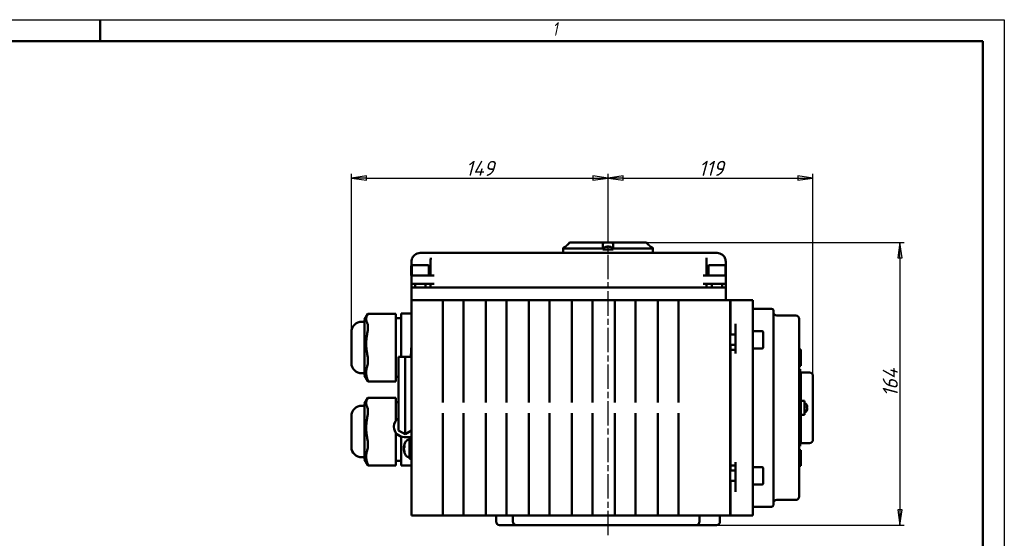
# Model space of a CAD drawing. Header units: millimetres. Extents: x -3597 to 7271, y -243 to 932.
# Tile 10 of 12: x 478 to 1050, y 441 to 742. Entities that reach past the tile are written whole.
import ezdxf

# ---------------------------------------------------------------- set-up
doc = ezdxf.new("R2010")
doc.units = ezdxf.units.MM
doc.header["$LTSCALE"] = 2.5
doc.linetypes.add('CHAIN', pattern=[0.7087, 0.4724, -0.0591, 0.1181, -0.0591])
for name, color, linetype, lineweight in [('Видимый контур (ГОСТ)', 7, 'Continuous', 50), ('Кромка (ГОСТ)', 7, 'Continuous', 50), ('Осевая линия (ГОСТ)', 7, 'Continuous', 25), ('Размер (ГОСТ)', 7, 'Continuous', 25)]:
    doc.layers.add(name, color=color, linetype=linetype, lineweight=lineweight)
doc.styles.add('Альтернативный текст (ГОСТ)', font='arial.ttf', dxfattribs={"width": 0.8})
doc.styles.add('Обычный текст (ГОСТ)', font='GOST Common Italic.ttf')
doc.dimstyles.new('Обычный (ГОСТ)', dxfattribs={"dimscale": 2.5, "dimtxt": 3.5, "dimasz": 3.5, "dimexe": 1, "dimexo": 0, "dimgap": 0.5, "dimtad": 1, "dimtxsty": 'Обычный текст (ГОСТ)', "dimblk": 'Filled-1', "dimcen": 0.09, "dimdle": 15, "dimclrd": 256, "dimclre": 256, "dimclrt": 256, "dimazin": 2, "dimtfac": 0.714286, "dimtdec": 3, "dimtmove": 0, "dimatfit": 3, "dimfxl": 1, "dimtolj": 1, "dimlwd": 25, "dimlwe": 25, "dimarcsym": 0})

# ---------------------------------------------------------------- blocks, each defined once
blk = doc.blocks.new('Рамки ГОСТ - Рамка')
at = {"layer": 'Кромка (ГОСТ)', "lineweight": 25}
for p, q in [((0, 297), (420, 297)), ((420, 297), (420, 0))]:
    blk.add_line(p, q, dxfattribs=at)
at = {"layer": 'Кромка (ГОСТ)'}
for p, q in [((210, 292), (210, 297)), ((415, 292), (20, 292)), ((415, 5), (415, 292))]:
    blk.add_line(p, q, dxfattribs=at)
at = {"layer": 'Кромка (ГОСТ)', "insert": (315.02, 296.44), "char_height": 3.17, "width": 5.2327, "attachment_point": 1, "style": 'Альтернативный текст (ГОСТ)'}
blk.add_mtext('\\fGOST Common|b0|i1;{\\H3.1700;1}', dxfattribs=at)
blk = doc.blocks.new('Filled-1')
at = {"color": 0}
for p, q in [((0, 0), (-1, 0.143)), ((-1, 0.143), (-1, -0.143)), ((-1, 0), (0, 0)), ((-1, -0.143), (0, 0))]:
    blk.add_line(p, q, dxfattribs=at)
at = {"color": 0, "flags": 128}
blk.add_lwpolyline([(-1, -0.143), (0, 0), (-1, 0.143), (-1, -0.143)], dxfattribs=at)
at = {"color": 0}
blk.add_solid([(-1, -0.143), (0, 0), (-1, 0.143), (-1, -0.143)], dxfattribs=at)
blk = doc.blocks.new('*D12')
at = {"layer": 'Defpoints', "color": 0, "linetype": 'Continuous', "transparency": 16777216}
for p in [(819.88, 650.54), (819.88, 613.04), (670.89, 561.08)]:
    blk.add_point(p, dxfattribs=at)
at = {"layer": 'Размер (ГОСТ)', "linetype": 'Continuous', "lineweight": 25, "transparency": 16777216}
for p, q in [((670.89, 561.08), (670.89, 653.04)), ((819.88, 613.04), (819.88, 653.04)), ((679.64, 650.54), (811.13, 650.54))]:
    blk.add_line(p, q, dxfattribs=at)
at = {"layer": 'Размер (ГОСТ)', "linetype": 'Continuous', "lineweight": 25, "transparency": 16777216, "xscale": 8.75, "yscale": 8.75, "zscale": 8.75, "rotation": 180}
blk.add_blockref('Filled-1', (670.89, 650.54), dxfattribs=at)
at = {"layer": 'Размер (ГОСТ)', "linetype": 'Continuous', "lineweight": 25, "transparency": 16777216, "xscale": 8.75, "yscale": 8.75, "zscale": 8.75}
blk.add_blockref('Filled-1', (819.88, 650.54), dxfattribs=at)
at = {"layer": 'Размер (ГОСТ)', "linetype": 'Continuous', "lineweight": 25, "transparency": 16777216, "insert": (737.21, 660.54), "char_height": 8.75, "attachment_point": 1, "style": 'Обычный текст (ГОСТ)'}
blk.add_mtext('\\A1;149', dxfattribs=at)
blk = doc.blocks.new('*D13')
at = {"layer": 'Defpoints', "color": 0, "linetype": 'Continuous', "transparency": 16777216}
for p in [(938.88, 650.54), (819.88, 613.04), (938.88, 535.65)]:
    blk.add_point(p, dxfattribs=at)
at = {"layer": 'Размер (ГОСТ)', "linetype": 'Continuous', "lineweight": 25, "transparency": 16777216}
for p, q in [((819.88, 613.04), (819.88, 653.04)), ((938.88, 535.65), (938.88, 653.04)), ((828.63, 650.54), (930.13, 650.54))]:
    blk.add_line(p, q, dxfattribs=at)
at = {"layer": 'Размер (ГОСТ)', "linetype": 'Continuous', "lineweight": 25, "transparency": 16777216, "xscale": 8.75, "yscale": 8.75, "zscale": 8.75, "rotation": 180}
blk.add_blockref('Filled-1', (819.88, 650.54), dxfattribs=at)
at = {"layer": 'Размер (ГОСТ)', "linetype": 'Continuous', "lineweight": 25, "transparency": 16777216, "xscale": 8.75, "yscale": 8.75, "zscale": 8.75}
blk.add_blockref('Filled-1', (938.88, 650.54), dxfattribs=at)
at = {"layer": 'Размер (ГОСТ)', "linetype": 'Continuous', "lineweight": 25, "transparency": 16777216, "insert": (872.57, 660.54), "char_height": 8.75, "attachment_point": 1, "style": 'Обычный текст (ГОСТ)'}
blk.add_mtext('\\A1;119', dxfattribs=at)
blk = doc.blocks.new('*D14')
at = {"layer": 'Defpoints', "color": 0, "linetype": 'Continuous', "transparency": 16777216}
for p in [(842.22, 613.04), (851.91, 449.04), (989.41, 449.04)]:
    blk.add_point(p, dxfattribs=at)
at = {"layer": 'Размер (ГОСТ)', "linetype": 'Continuous', "lineweight": 25, "transparency": 16777216}
for p, q in [((842.22, 613.04), (991.91, 613.04)), ((989.41, 604.29), (989.41, 457.79)), ((851.91, 449.04), (991.91, 449.04))]:
    blk.add_line(p, q, dxfattribs=at)
at = {"layer": 'Размер (ГОСТ)', "linetype": 'Continuous', "lineweight": 25, "transparency": 16777216, "xscale": 8.75, "yscale": 8.75, "zscale": 8.75}
for p, rotation in [((989.41, 613.04), 90), ((989.41, 449.04), 270)]:
    blk.add_blockref('Filled-1', p, dxfattribs=dict(at, rotation=rotation))
at = {"layer": 'Размер (ГОСТ)', "linetype": 'Continuous', "lineweight": 25, "transparency": 16777216, "insert": (979.41, 523.47), "char_height": 8.75, "attachment_point": 1, "rotation": 90, "style": 'Обычный текст (ГОСТ)'}
blk.add_mtext('\\A1;164', dxfattribs=at)

msp = doc.modelspace()

# ---------------------------------------------------------------- linework, layer by layer
at = {"layer": 'Видимый контур (ГОСТ)'}
for p, q in [((797.548, 613.035), (797.548, 613.035)), ((797.548, 613.035), (817.158, 613.035)), ((817.158, 613.035), (822.611, 613.035)), ((822.611, 613.035), (842.216, 613.035)), ((718.668, 607.035), (710.762, 607.035)), ((875.291, 607.035), (718.668, 607.035)), ((793.797, 609.436), (793.797, 609.035)), ((793.797, 609.035), (793.891, 609.035)), ((793.882, 607.035), (793.882, 609.035)), ((793.891, 609.035), (794.056, 609.035)), ((794.056, 609.535), (794.056, 609.035)), ((816.885, 609.535), (794.056, 609.535)), ((816.885, 609.035), (816.885, 609.535)), ((816.885, 609.035), (819.268, 609.035)), ((817.441, 609.436), (817.441, 609.035)), ((819.268, 609.035), (820.626, 609.035)), ((820.065, 610.543), (819.421, 610.543)), ((819.627, 610.76), (819.646, 610.543)), ((820.626, 609.035), (822.885, 609.035)), ((821.357, 610.543), (821.281, 610.543)), ((822.441, 609.436), (822.441, 609.035)), ((822.885, 609.535), (822.885, 609.035)), ((845.709, 609.535), (822.885, 609.535)), ((844.883, 610.543), (844.807, 610.543)), ((845.709, 609.035), (845.709, 609.535)), ((845.709, 609.035), (845.874, 609.035)), ((845.874, 609.035), (845.967, 609.035)), ((845.882, 607.035), (845.882, 609.035)), ((845.967, 609.436), (845.967, 609.035)), ((883.197, 607.035), (875.291, 607.035)), ((705.762, 602.035), (705.762, 594.035)), ((716.869, 602.035), (716.869, 594.035)), ((877.09, 594.035), (877.09, 602.035)), ((888.197, 594.035), (888.197, 602.035)), ((705.615, 599.435), (705.615, 594.035)), ((705.88, 599.435), (705.88, 594.035)), ((706.48, 600.035), (715.28, 600.035)), ((715.88, 599.435), (715.88, 594.035)), ((878.18, 599.435), (878.18, 594.035)), ((878.78, 600.035), (887.58, 600.035)), ((888.18, 599.435), (888.18, 594.035)), ((705.615, 594.035), (705.762, 594.035)), ((705.762, 594.035), (707.762, 594.035)), ((705.762, 594.035), (705.762, 589.035)), ((705.762, 589.035), (705.762, 587.035)), ((707.762, 589.035), (705.762, 589.035)), ((710.661, 594.035), (707.762, 594.035)), ((707.762, 589.035), (718.869, 589.035)), ((707.88, 589.035), (707.88, 586.935)), ((710.661, 594.035), (711.099, 594.035)), ((718.869, 594.035), (711.099, 594.035)), ((713.88, 589.035), (713.88, 586.935)), ((716.869, 587.035), (716.869, 589.035)), ((882.961, 594.035), (875.09, 594.035)), ((875.09, 589.035), (886.197, 589.035)), ((877.09, 587.035), (877.09, 589.035)), ((880.18, 589.035), (880.18, 586.935)), ((882.961, 594.035), (883.399, 594.035)), ((886.197, 594.035), (883.399, 594.035)), ((886.18, 589.035), (886.18, 586.935)), ((886.197, 594.035), (888.197, 594.035)), ((888.197, 589.035), (886.197, 589.035)), ((888.197, 589.035), (888.197, 594.035)), ((888.197, 587.035), (888.197, 589.035)), ((707.88, 587.035), (705.762, 587.035)), ((705.762, 586.935), (710.762, 586.935)), ((705.762, 586.935), (705.762, 579.635)), ((707.615, 587.035), (707.615, 586.935)), ((710.762, 586.935), (886.197, 586.935)), ((713.88, 587.035), (716.869, 587.035)), ((718.869, 587.035), (716.869, 587.035)), ((718.869, 587.035), (875.09, 587.035)), ((735.007, 586.935), (735.007, 587.035)), ((769.492, 586.935), (769.492, 587.035)), ((877.09, 587.035), (875.09, 587.035)), ((877.09, 587.035), (880.18, 587.035)), ((879.915, 587.035), (879.915, 586.935)), ((888.197, 587.035), (886.18, 587.035)), ((886.197, 586.935), (888.197, 586.935)), ((888.197, 579.635), (888.197, 586.935)), ((723.882, 579.635), (705.762, 579.635)), ((705.762, 578.92), (705.762, 579.635)), ((705.762, 578.92), (705.762, 564.15)), ((723.882, 579.635), (735.882, 579.635)), ((723.882, 579.635), (723.882, 578.92)), ((735.882, 579.627), (723.882, 579.627)), ((723.882, 564.15), (723.882, 578.92)), ((748.882, 579.635), (735.882, 579.635)), ((735.882, 578.92), (735.882, 579.635)), ((735.882, 578.92), (735.882, 564.15)), ((748.882, 579.635), (760.882, 579.635)), ((748.882, 579.635), (748.882, 578.92)), ((760.882, 579.627), (748.882, 579.627)), ((748.882, 564.15), (748.882, 578.92)), ((773.882, 579.635), (760.882, 579.635)), ((760.882, 578.92), (760.882, 579.635)), ((760.882, 578.92), (760.882, 564.15)), ((773.882, 579.635), (785.882, 579.635)), ((773.882, 579.635), (773.882, 578.92)), ((785.882, 579.627), (773.882, 579.627)), ((773.882, 564.15), (773.882, 578.92)), ((798.882, 579.635), (785.882, 579.635)), ((785.882, 578.92), (785.882, 579.635)), ((785.882, 578.92), (785.882, 564.15)), ((798.882, 579.635), (810.882, 579.635)), ((798.882, 579.635), (798.882, 578.92)), ((810.882, 579.627), (798.882, 579.627)), ((798.882, 564.15), (798.882, 578.92)), ((823.882, 579.635), (810.882, 579.635)), ((810.882, 578.92), (810.882, 579.635)), ((810.882, 578.92), (810.882, 564.15)), ((823.882, 579.635), (835.882, 579.635)), ((823.882, 579.635), (823.882, 578.92)), ((835.882, 579.627), (823.882, 579.627)), ((823.882, 564.15), (823.882, 578.92)), ((835.882, 578.92), (835.882, 579.635)), ((848.882, 579.635), (835.882, 579.635)), ((835.882, 578.92), (835.882, 564.15)), ((848.882, 579.635), (860.882, 579.635)), ((848.882, 579.635), (848.882, 578.92)), ((860.882, 579.627), (848.882, 579.627)), ((848.882, 564.15), (848.882, 578.92)), ((860.882, 578.92), (860.882, 579.635)), ((890.882, 579.635), (860.882, 579.635)), ((860.882, 578.92), (860.882, 564.15)), ((890.882, 579.635), (890.882, 578.92)), ((890.882, 578.92), (890.882, 564.15)), ((903.982, 579.635), (890.982, 579.635)), ((890.982, 578.92), (890.982, 579.635)), ((890.982, 578.92), (890.982, 565.9)), ((903.982, 579.635), (903.982, 578.92)), ((903.982, 578.92), (903.982, 564.15)), ((699.762, 571.802), (699.762, 571.521)), ((705.762, 571.802), (699.762, 571.802)), ((914.882, 574.626), (903.982, 574.626)), ((915.882, 573.626), (915.882, 573.04)), ((915.882, 560), (915.882, 573.04)), ((678.387, 567.081), (676.887, 567.081)), ((678.387, 568.386), (680.319, 571.605)), ((678.387, 568.386), (678.387, 535.835)), ((696.762, 571.745), (680.435, 571.745)), ((696.762, 571.745), (696.762, 571.138)), ((696.762, 566.321), (696.762, 571.138)), ((699.762, 569.1), (696.762, 569.1)), ((696.762, 566.321), (696.762, 560.315)), ((699.762, 568.115), (699.762, 571.521)), ((699.762, 568.115), (699.762, 562.746)), ((890.982, 569.266), (890.882, 569.266)), ((928.882, 570.681), (917.882, 570.681)), ((930.882, 568.681), (930.882, 567.17)), ((930.882, 529.193), (930.882, 567.17)), ((670.887, 543.139), (670.887, 561.081)), ((699.762, 550.555), (699.762, 562.746)), ((705.762, 554.865), (705.762, 564.15)), ((723.882, 564.15), (723.882, 554.865)), ((735.882, 554.865), (735.882, 564.15)), ((748.882, 564.15), (748.882, 554.865)), ((760.882, 554.865), (760.882, 564.15)), ((773.882, 564.15), (773.882, 554.865)), ((785.882, 554.865), (785.882, 564.15)), ((798.882, 564.15), (798.882, 554.865)), ((810.882, 554.865), (810.882, 564.15)), ((823.882, 564.15), (823.882, 554.865)), ((835.882, 554.865), (835.882, 564.15)), ((848.882, 564.15), (848.882, 554.865)), ((860.882, 554.865), (860.882, 564.15)), ((890.882, 564.15), (890.882, 554.865)), ((890.982, 563.266), (890.882, 563.266)), ((890.982, 563.102), (890.882, 563.102)), ((890.982, 562.758), (890.982, 565.9)), ((890.982, 562.758), (890.982, 559.631)), ((893.982, 565.9), (893.982, 564.15)), ((893.982, 554.865), (893.982, 564.15)), ((903.982, 564.15), (903.982, 554.865)), ((909.382, 561.631), (903.982, 561.631)), ((909.982, 561.031), (909.982, 552.231)), ((696.762, 548.18), (696.762, 560.315)), ((705.762, 554.865), (705.762, 479.406)), ((723.882, 554.865), (723.882, 520.273)), ((735.882, 520.273), (735.882, 554.865)), ((748.882, 554.865), (748.882, 520.273)), ((760.882, 520.273), (760.882, 554.865)), ((773.882, 554.865), (773.882, 520.273)), ((785.882, 520.273), (785.882, 554.865)), ((798.882, 554.865), (798.882, 520.273)), ((810.882, 520.273), (810.882, 554.865)), ((823.882, 554.865), (823.882, 520.273)), ((835.882, 520.273), (835.882, 554.865)), ((848.882, 554.865), (848.882, 520.273)), ((860.882, 520.273), (860.882, 554.865)), ((893.982, 559.631), (890.882, 559.631)), ((890.882, 554.865), (890.882, 479.406)), ((893.982, 554.865), (893.982, 548.68)), ((903.982, 554.865), (903.982, 479.406)), ((915.882, 549.678), (915.882, 560)), ((699.762, 550.555), (699.762, 546.695)), ((705.762, 552.024), (705.562, 552.024)), ((705.562, 546.687), (705.562, 552.024)), ((893.982, 553.631), (890.882, 553.631)), ((890.982, 553.631), (890.982, 550.68)), ((890.982, 548.68), (890.982, 550.68)), ((890.982, 550.68), (893.982, 550.68)), ((909.382, 551.631), (903.982, 551.631)), ((915.882, 484.593), (915.882, 549.678)), ((930.882, 550.898), (931.882, 550.898)), ((931.882, 545.546), (931.882, 550.898)), ((696.762, 548.18), (696.762, 541.287)), ((698.242, 546.686), (702.002, 546.707)), ((698.242, 523.9), (698.242, 546.686)), ((702.002, 546.707), (705.762, 546.686)), ((702.002, 523.921), (702.002, 546.707)), ((705.462, 546.688), (705.462, 548.491)), ((705.462, 548.491), (705.562, 548.491)), ((890.982, 548.68), (890.982, 485.591)), ((930.882, 545.546), (931.882, 545.546)), ((931.882, 545.546), (931.882, 543.022)), ((696.762, 533.969), (696.762, 541.287)), ((890.882, 538.549), (890.982, 538.549)), ((930.882, 543.022), (931.882, 543.022)), ((930.882, 541.567), (931.882, 541.567)), ((930.882, 541.557), (931.882, 541.557)), ((930.882, 539.465), (931.382, 539.465)), ((931.382, 494.806), (931.382, 539.465)), ((931.382, 538.135), (931.882, 538.135)), ((931.882, 543.022), (931.882, 541.961)), ((931.882, 541.961), (931.882, 541.567)), ((931.882, 541.567), (931.882, 541.557)), ((931.882, 534.465), (931.882, 538.135)), ((931.882, 537.652), (936.882, 537.652)), ((678.387, 537.139), (676.887, 537.139)), ((678.387, 535.835), (680.319, 532.615)), ((696.762, 532.475), (680.435, 532.475)), ((698.242, 535.12), (696.762, 535.12)), ((696.762, 533.969), (696.762, 532.475)), ((931.382, 534.465), (931.882, 534.465)), ((931.882, 499.806), (931.882, 534.465)), ((938.882, 535.652), (938.882, 498.619)), ((930.882, 529.193), (930.882, 527.703)), ((930.882, 506.568), (930.882, 527.703)), ((678.387, 519.6), (680.319, 522.819)), ((696.762, 522.959), (680.435, 522.959)), ((696.762, 522.959), (696.762, 522.352)), ((696.762, 517.535), (696.762, 522.352)), ((698.242, 520.314), (696.762, 520.314)), ((698.242, 523.9), (698.242, 503.903)), ((702.002, 523.921), (702.002, 501.732)), ((931.882, 521.199), (933.882, 521.199)), ((933.882, 513.072), (933.882, 521.199)), ((678.387, 518.295), (676.887, 518.295)), ((678.387, 519.6), (678.387, 487.049)), ((696.762, 517.535), (696.762, 511.529)), ((934.282, 519.635), (933.882, 519.635)), ((934.282, 514.636), (933.882, 514.635)), ((935.389, 517.192), (935.389, 517.816)), ((935.608, 517.491), (935.389, 517.472)), ((935.389, 515.721), (935.389, 515.872)), ((670.887, 494.354), (670.887, 512.295)), ((696.762, 509.731), (696.762, 511.529)), ((723.882, 513.998), (723.882, 479.406)), ((735.882, 479.406), (735.882, 513.998)), ((748.882, 513.998), (748.882, 479.406)), ((760.882, 479.406), (760.882, 513.998)), ((773.882, 513.998), (773.882, 479.406)), ((785.882, 479.406), (785.882, 513.998)), ((798.882, 513.998), (798.882, 479.406)), ((810.882, 479.406), (810.882, 513.998)), ((823.882, 513.998), (823.882, 479.406)), ((835.882, 479.406), (835.882, 513.998)), ((848.882, 513.998), (848.882, 479.406)), ((860.882, 479.406), (860.882, 513.998)), ((931.882, 513.072), (933.882, 513.072)), ((695.562, 506.02), (695.562, 506.172)), ((698.242, 503.903), (702.002, 501.732)), ((705.762, 503.903), (702.002, 501.732)), ((930.882, 506.568), (930.882, 505.078)), ((930.882, 467.101), (930.882, 505.078)), ((696.762, 499.394), (696.762, 502.46)), ((696.762, 499.394), (696.762, 492.501)), ((699.762, 500.385), (699.762, 494.549)), ((705.762, 500.14), (701.442, 500.14)), ((704.194, 498.502), (704.562, 498.502)), ((704.562, 493.502), (704.562, 500.14)), ((931.382, 499.806), (931.882, 499.806)), ((931.882, 496.135), (931.882, 499.806)), ((696.762, 485.183), (696.762, 492.501)), ((699.762, 485.764), (699.762, 494.549)), ((701.277, 494.182), (701.517, 494.161)), ((701.277, 492.823), (701.336, 492.828)), ((701.624, 495.098), (701.624, 494.344)), ((701.624, 491.844), (701.624, 491.375)), ((704.562, 493.502), (704.562, 487.502)), ((890.882, 495.722), (890.982, 495.722)), ((930.882, 494.806), (931.382, 494.806)), ((930.882, 492.569), (931.882, 492.569)), ((930.882, 492.163), (931.882, 492.163)), ((931.382, 496.135), (931.882, 496.135)), ((931.882, 496.619), (936.882, 496.619)), ((931.882, 492.569), (931.882, 492.163)), ((931.882, 492.163), (931.882, 491.249)), ((678.387, 488.354), (676.887, 488.354)), ((678.387, 487.049), (680.319, 483.83)), ((699.762, 486.334), (696.762, 486.334)), ((704.194, 488.502), (704.562, 488.502)), ((705.762, 487.502), (704.562, 487.502)), ((930.882, 491.249), (931.882, 491.249)), ((930.882, 488.725), (931.882, 488.725)), ((931.882, 491.249), (931.882, 488.725)), ((931.882, 483.372), (931.882, 488.725)), ((696.762, 483.689), (680.435, 483.689)), ((696.762, 485.183), (696.762, 483.689)), ((699.762, 485.764), (699.762, 483.633)), ((705.762, 483.633), (699.762, 483.633)), ((893.982, 480.64), (890.882, 480.64)), ((890.982, 483.591), (890.982, 485.591)), ((890.982, 483.591), (890.982, 480.64)), ((890.982, 483.591), (893.982, 483.591)), ((893.982, 485.591), (893.982, 479.406)), ((909.382, 482.64), (903.982, 482.64)), ((909.982, 482.04), (909.982, 473.24)), ((915.882, 474.271), (915.882, 484.593)), ((930.882, 483.372), (931.882, 483.372)), ((705.762, 470.121), (705.762, 479.406)), ((723.882, 479.406), (723.882, 470.121)), ((735.882, 470.121), (735.882, 479.406)), ((748.882, 479.406), (748.882, 470.121)), ((760.882, 470.121), (760.882, 479.406)), ((773.882, 479.406), (773.882, 470.121)), ((785.882, 470.121), (785.882, 479.406)), ((798.882, 479.406), (798.882, 470.121)), ((810.882, 470.121), (810.882, 479.406)), ((823.882, 479.406), (823.882, 470.121)), ((835.882, 470.121), (835.882, 479.406)), ((848.882, 479.406), (848.882, 470.121)), ((860.882, 470.121), (860.882, 479.406)), ((890.882, 479.406), (890.882, 470.121)), ((893.982, 474.64), (890.882, 474.64)), ((890.982, 474.64), (890.982, 471.513)), ((893.982, 470.121), (893.982, 479.406)), ((903.982, 479.406), (903.982, 470.121)), ((705.762, 470.121), (705.762, 455.351)), ((723.882, 455.351), (723.882, 470.121)), ((735.882, 470.121), (735.882, 455.351)), ((748.882, 455.351), (748.882, 470.121)), ((760.882, 470.121), (760.882, 455.351)), ((773.882, 455.351), (773.882, 470.121)), ((785.882, 470.121), (785.882, 455.351)), ((798.882, 455.351), (798.882, 470.121)), ((810.882, 470.121), (810.882, 455.351)), ((823.882, 455.351), (823.882, 470.121)), ((835.882, 470.121), (835.882, 455.351)), ((848.882, 455.351), (848.882, 470.121)), ((860.882, 470.121), (860.882, 455.351)), ((890.982, 471.169), (890.882, 471.169)), ((890.982, 471.005), (890.882, 471.005)), ((890.882, 470.121), (890.882, 455.351)), ((890.982, 468.371), (890.982, 471.513)), ((893.982, 470.121), (893.982, 468.371)), ((909.382, 472.64), (903.982, 472.64)), ((903.982, 470.121), (903.982, 455.351)), ((915.882, 461.231), (915.882, 474.271)), ((890.982, 465.005), (890.882, 465.005)), ((890.982, 468.371), (890.982, 455.351)), ((917.882, 463.59), (928.882, 463.59)), ((930.882, 467.101), (930.882, 465.59)), ((903.982, 459.645), (914.882, 459.645)), ((915.882, 461.231), (915.882, 460.645)), ((705.762, 454.635), (705.762, 455.351)), ((705.762, 454.635), (723.882, 454.635)), ((723.882, 455.351), (723.882, 454.635)), ((735.882, 454.643), (723.882, 454.643)), ((735.882, 454.635), (723.882, 454.635)), ((735.882, 454.635), (735.882, 455.351)), ((735.882, 454.635), (748.882, 454.635)), ((748.882, 455.351), (748.882, 454.635)), ((760.882, 454.643), (748.882, 454.643)), ((760.882, 454.635), (748.882, 454.635)), ((754.882, 454.635), (754.882, 451.035)), ((760.882, 454.635), (760.882, 455.351)), ((760.882, 454.635), (773.882, 454.635)), ((764.657, 454.635), (764.657, 451.035)), ((773.882, 455.351), (773.882, 454.635)), ((785.882, 454.643), (773.882, 454.643)), ((785.882, 454.635), (773.882, 454.635)), ((785.882, 454.635), (785.882, 455.351)), ((785.882, 454.635), (798.882, 454.635)), ((798.882, 455.351), (798.882, 454.635)), ((810.882, 454.643), (798.882, 454.643)), ((810.882, 454.635), (798.882, 454.635)), ((810.882, 454.635), (810.882, 455.351)), ((810.882, 454.635), (823.882, 454.635)), ((823.882, 455.351), (823.882, 454.635)), ((835.882, 454.643), (823.882, 454.643)), ((835.882, 454.635), (823.882, 454.635)), ((835.882, 454.635), (835.882, 455.351)), ((835.882, 454.635), (848.882, 454.635)), ((848.882, 455.351), (848.882, 454.635)), ((860.882, 454.643), (848.882, 454.643)), ((860.882, 454.635), (848.882, 454.635)), ((860.882, 454.635), (860.882, 455.351)), ((860.882, 454.635), (890.882, 454.635)), ((873.02, 454.635), (873.02, 451.035)), ((884.882, 454.635), (884.882, 451.035)), ((890.882, 455.351), (890.882, 454.635)), ((890.982, 454.635), (890.982, 455.351)), ((890.982, 454.635), (903.982, 454.635)), ((903.982, 455.351), (903.982, 454.635)), ((765.629, 449.035), (756.882, 449.035)), ((765.629, 449.035), (766.657, 449.035)), ((776.294, 449.035), (766.657, 449.035)), ((776.294, 449.035), (785.331, 449.035)), ((851.907, 449.035), (785.331, 449.035)), ((851.907, 449.035), (861.015, 449.035)), ((871.02, 449.035), (861.015, 449.035)), ((871.02, 449.035), (872.563, 449.035)), ((882.882, 449.035), (872.563, 449.035))]:
    msp.add_line(p, q, dxfattribs=at)
for centre, radius, start, end in [((794.797, 609.436), 1, 116.26077, 179.99), ((796.297, 606.395), 4.39, 109.45641, 116.26077), ((794.881, 610.403), 0.14, 100.54281, 109.45641), ((818.441, 609.436), 1, 116.26077, 179.99), ((819.941, 606.395), 4.39, 109.45641, 116.26077), ((818.525, 610.403), 0.14, 100.28423, 109.45641), ((821.357, 610.403), 0.14, 70.54359, 90), ((819.941, 606.395), 4.39, 63.73923, 70.54359), ((821.441, 609.436), 1, 0.01, 63.73923), ((844.883, 610.403), 0.14, 70.54359, 90), ((843.467, 606.395), 4.39, 63.73923, 70.54359), ((844.967, 609.436), 1, 0.01, 63.73923), ((706.215, 599.435), 0.6, 139.0767, 180), ((706.48, 599.435), 0.6, 90, 180), ((715.28, 599.435), 0.6, 0, 90), ((878.78, 599.435), 0.6, 90, 180), ((887.58, 599.435), 0.6, 0, 90), ((914.882, 573.626), 1, 0, 90), ((917.882, 572.681), 2, 180, 270), ((676.887, 561.081), 6, 90, 180), ((928.882, 568.681), 2, 0, 90), ((909.382, 561.031), 0.6, 0, 90), ((909.382, 552.231), 0.6, 270, 0), ((676.887, 543.139), 6, 180, 270), ((936.882, 535.652), 2, 0, 90), ((676.887, 512.295), 6, 90, 180), ((934.282, 518.635), 1, 26.26077, 89.99), ((934.282, 515.636), 1, 270.01, 333.73923), ((931.242, 517.135), 4.39, 15.42304, 26.26077), ((931.242, 517.135), 4.39, 333.73923, 344.57696), ((701.442, 506.172), 5.88, 122.9681, 180), ((701.442, 506.02), 5.88, 180, 270), ((708.442, 493.502), 7.2, 144.76645, 173.85387), ((704.195, 496.502), 2, 90.01, 144.76645), ((936.882, 498.619), 2, 270, 0), ((676.887, 494.354), 6, 180, 270), ((708.442, 493.502), 7.2, 186.14613, 215.23355), ((704.195, 490.502), 2, 215.23355, 269.99), ((909.382, 482.04), 0.6, 0, 90), ((909.382, 473.24), 0.6, 270, 0), ((917.882, 461.59), 2, 90, 180), ((928.882, 465.59), 2, 270, 0), ((914.882, 460.645), 1, 270, 0), ((756.882, 451.035), 2, 180, 270), ((766.657, 451.035), 2, 180, 270), ((871.02, 451.035), 2, 270, 0), ((882.882, 451.035), 2, 270, 0)]:
    msp.add_arc(centre, radius, start, end, dxfattribs=at)
for centre, major_axis, ratio, start_param, end_param in [((796.306, 606.41), (3.706, -2.347), 0.9946648, 2.3970876, 2.4742311), ((819.95, 606.41), (3.752, -2.273), 0.9947939, 2.2222217, 2.454424), ((820.099, 606.41), (-0.393, 4.369), 0.231588, 0.0835005, 0.3157028), ((820.103, 606.41), (-0.383, 4.37), 0.0528116, 5.9476109, 6.1742289), ((819.779, 606.41), (0.383, 4.37), 0.0528116, 0.1089565, 0.3411587), ((819.979, 606.41), (1.545, -4.106), 0.9689019, 2.455407, 2.6876093), ((819.932, 606.41), (-3.752, -2.273), 0.9947939, 3.8327655, 4.0609636), ((843.458, 606.41), (-3.737, -2.298), 0.9947515, 3.8260829, 3.898949), ((843.505, 606.41), (1.541, -4.108), 0.9687172, 2.4565372, 2.5030404), ((931.256, 516.984), (4.368, 0.408), 0.3508929, 0.07154, 0.3037423), ((931.256, 517.295), (4.37, -0.388), 0.1767556, 0.1200417, 0.352244), ((931.256, 517.078), (4.258, 1.058), 0.9323508, 5.7190851, 5.9512874), ((931.256, 517.164), (3.935, -1.94), 0.9803884, 0.1137606, 0.2163258), ((1163.891, 517.135), (234.506, -3.667), 0.0860796, 3.3711969, 3.371939), ((931.256, 517.107), (3.935, 1.94), 0.9803884, 5.9372224, 6.0978869), ((708.421, 493.302), (-7.154, 0.77), 0.5796329, 6.0171046, 6.2440785), ((708.421, 493.715), (-7.159, -0.723), 0.4978929, 5.9045831, 6.131557), ((708.421, 493.645), (-7.116, -1.07), 0.8102034, 6.0089105, 6.0605787), ((708.421, 493.359), (-7.116, 1.07), 0.8102034, 0.2226066, 0.4495805), ((708.421, 493.625), (-7.088, -1.241), 0.8628479, 6.2346564, 6.4616303)]:
    msp.add_ellipse(centre, major_axis=major_axis, ratio=ratio, start_param=start_param, end_param=end_param, dxfattribs=at)
for points, knots in [([(797.548, 613.035), (797.261, 612.735), (796.963, 612.429), (796.679, 612.142), (796.555, 612.017), (796.427, 611.89), (796.297, 611.76)], [-0.12159309, -0.12159309, -0.12159309, -0.12159309, 0, 0, 0, 0.05284171, 0.05284171, 0.05284171, 0.05284171]), ([(796.297, 611.761), (796.427, 611.89), (796.555, 612.018), (796.962, 612.429), (797.261, 612.735), (797.548, 613.035)], [1.13553758, 1.13553758, 1.13553758, 1.13553758, 1.18828561, 1.18828561, 1.30987869, 1.30987869, 1.30987869, 1.30987869]), ([(816.885, 611.761), (816.885, 611.89), (816.893, 612.018), (816.945, 612.429), (817.027, 612.735), (817.158, 613.035)], [1.13553758, 1.13553758, 1.13553758, 1.13553758, 1.18828561, 1.18828561, 1.30987869, 1.30987869, 1.30987869, 1.30987869]), ([(822.611, 613.035), (822.742, 612.735), (822.824, 612.429), (822.86, 612.142), (822.876, 612.017), (822.884, 611.89), (822.885, 611.76)], [-0.12159309, -0.12159309, -0.12159309, -0.12159309, 0, 0, 0, 0.05284171, 0.05284171, 0.05284171, 0.05284171]), ([(843.467, 611.761), (843.337, 611.89), (843.209, 612.018), (842.802, 612.429), (842.503, 612.735), (842.216, 613.035)], [1.13553758, 1.13553758, 1.13553758, 1.13553758, 1.18828561, 1.18828561, 1.30987869, 1.30987869, 1.30987869, 1.30987869]), ([(710.762, 607.035), (709.65, 607.035), (708.524, 606.645), (707.646, 605.946), (707.06, 605.479), (706.582, 604.88), (706.258, 604.206), (705.933, 603.532), (705.762, 602.785), (705.762, 602.035)], [-0.47206068, -0.47206068, -0.47206068, -0.47206068, -0.26974896, -0.26974896, -0.26974896, -0.13487448, -0.13487448, -0.13487448, 0, 0, 0, 0]), ([(819.473, 610.756), (819.493, 610.758), (819.515, 610.76), (819.554, 610.763), (819.571, 610.764), (819.598, 610.764), (819.61, 610.764), (819.624, 610.762), (819.627, 610.761), (819.626, 610.758), (819.625, 610.757), (819.622, 610.756)], [0, 0, 0, 0, 0.006105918, 0.006105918, 0.012211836, 0.012211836, 0.018306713, 0.018306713, 0.02440159, 0.02440159, 0.027283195, 0.027283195, 0.027283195, 0.027283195]), ([(819.747, 610.756), (819.746, 610.758), (819.741, 610.76), (819.722, 610.763), (819.708, 610.764), (819.678, 610.764), (819.659, 610.764), (819.633, 610.763), (819.628, 610.763), (819.622, 610.762)], [0, 0, 0, 0, 0.006108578, 0.006108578, 0.012217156, 0.012217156, 0.018309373, 0.018309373, 0.019968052, 0.019968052, 0.019968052, 0.019968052]), ([(820.135, 610.756), (820.136, 610.758), (820.142, 610.76), (820.16, 610.763), (820.174, 610.764), (820.204, 610.764), (820.223, 610.764), (820.264, 610.762), (820.285, 610.761), (820.315, 610.758), (820.325, 610.757), (820.335, 610.756)], [0, 0, 0, 0, 0.006105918, 0.006105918, 0.012211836, 0.012211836, 0.018306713, 0.018306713, 0.02440159, 0.02440159, 0.027283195, 0.027283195, 0.027283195, 0.027283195]), ([(820.409, 610.756), (820.389, 610.758), (820.367, 610.76), (820.328, 610.763), (820.311, 610.764), (820.284, 610.764), (820.272, 610.764), (820.263, 610.763), (820.261, 610.763), (820.26, 610.762)], [0, 0, 0, 0, 0.006105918, 0.006105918, 0.012211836, 0.012211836, 0.018306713, 0.018306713, 0.019967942, 0.019967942, 0.019967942, 0.019967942]), ([(888.197, 602.035), (888.197, 602.785), (888.026, 603.532), (887.701, 604.206), (887.377, 604.879), (886.899, 605.479), (886.313, 605.946), (885.435, 606.645), (884.31, 607.035), (883.197, 607.035)], [-0.47205994, -0.47205994, -0.47205994, -0.47205994, -0.33718567, -0.33718567, -0.33718567, -0.2023114, -0.2023114, -0.2023114, 0, 0, 0, 0]), ([(716.869, 602.035), (716.869, 602.381), (716.876, 602.732), (716.893, 603.382), (716.904, 603.695), (716.909, 604.019), (716.909, 604.085), (716.909, 604.143)], [0, 0, 0, 0, 0.10380284, 0.10380284, 0.20589643, 0.20589643, 0.23366201, 0.23366201, 0.23366201, 0.23366201]), ([(877.05, 604.143), (877.05, 604.035), (877.052, 603.904), (877.059, 603.599), (877.064, 603.416), (877.077, 602.965), (877.084, 602.685), (877.089, 602.282), (877.09, 602.159), (877.09, 602.035)], [0, 0, 0, 0, 0.05119539, 0.05119539, 0.11242409, 0.11242409, 0.19728866, 0.19728866, 0.23422507, 0.23422507, 0.23422507, 0.23422507]), ([(680.434, 571.744), (680.417, 571.744), (680.388, 571.714), (680.283, 571.552), (680.187, 571.369), (680.074, 571.138)], [3.31041808, 3.31041808, 3.31041808, 3.31041808, 3.42144476, 3.42144476, 3.5983482, 3.5983482, 3.5983482, 3.5983482]), ([(680.074, 560.315), (680.187, 560.899), (680.283, 561.518), (680.42, 562.768), (680.454, 563.393), (680.454, 564.446), (680.42, 564.961), (680.283, 565.773), (680.187, 566.089), (680.074, 566.321)], [-3.5983482, -3.5983482, -3.5983482, -3.5983482, -3.42144476, -3.42144476, -3.22415768, -3.22415768, -3.02687061, -3.02687061, -2.84996716, -2.84996716, -2.84996716, -2.84996716]), ([(680.074, 541.287), (680.187, 541.64), (680.283, 542.076), (680.42, 543.116), (680.454, 543.733), (680.454, 544.942), (680.42, 545.632), (680.283, 546.959), (680.187, 547.595), (680.074, 548.18)], [-3.5983482, -3.5983482, -3.5983482, -3.5983482, -3.42144476, -3.42144476, -3.22415768, -3.22415768, -3.02687061, -3.02687061, -2.84996716, -2.84996716, -2.84996716, -2.84996716]), ([(680.318, 532.616), (680.329, 532.598), (680.339, 532.583), (680.42, 532.458), (680.454, 532.45), (680.454, 532.605), (680.42, 532.781), (680.283, 533.296), (680.187, 533.617), (680.074, 533.969)], [-3.44638365, -3.44638365, -3.44638365, -3.44638365, -3.42144476, -3.42144476, -3.22415768, -3.22415768, -3.02687061, -3.02687061, -2.84996716, -2.84996716, -2.84996716, -2.84996716]), ([(680.434, 522.958), (680.417, 522.958), (680.388, 522.928), (680.283, 522.766), (680.187, 522.583), (680.074, 522.352)], [3.31041808, 3.31041808, 3.31041808, 3.31041808, 3.42144476, 3.42144476, 3.5983482, 3.5983482, 3.5983482, 3.5983482]), ([(680.074, 511.529), (680.187, 512.113), (680.283, 512.732), (680.42, 513.982), (680.454, 514.607), (680.454, 515.661), (680.42, 516.175), (680.283, 516.987), (680.187, 517.303), (680.074, 517.535)], [-3.5983482, -3.5983482, -3.5983482, -3.5983482, -3.42144476, -3.42144476, -3.22415768, -3.22415768, -3.02687061, -3.02687061, -2.84996716, -2.84996716, -2.84996716, -2.84996716]), ([(935.603, 517.624), (935.605, 517.604), (935.607, 517.583), (935.609, 517.547), (935.61, 517.532), (935.611, 517.508), (935.61, 517.499), (935.609, 517.49), (935.607, 517.49), (935.605, 517.495), (935.604, 517.497), (935.603, 517.501)], [0, 0, 0, 0, 0.006105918, 0.006105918, 0.012211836, 0.012211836, 0.018306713, 0.018306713, 0.02440159, 0.02440159, 0.027283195, 0.027283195, 0.027283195, 0.027283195]), ([(935.603, 517.002), (935.605, 516.998), (935.607, 516.99), (935.609, 516.966), (935.61, 516.951), (935.611, 516.917), (935.61, 516.897), (935.609, 516.855), (935.607, 516.833), (935.605, 516.804), (935.604, 516.794), (935.603, 516.785)], [0, 0, 0, 0, 0.006105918, 0.006105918, 0.012211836, 0.012211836, 0.018306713, 0.018306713, 0.02440159, 0.02440159, 0.027283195, 0.027283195, 0.027283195, 0.027283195]), ([(680.074, 492.501), (680.187, 492.854), (680.283, 493.29), (680.42, 494.33), (680.454, 494.947), (680.454, 496.156), (680.42, 496.846), (680.283, 498.174), (680.187, 498.809), (680.074, 499.394)], [-3.5983482, -3.5983482, -3.5983482, -3.5983482, -3.42144476, -3.42144476, -3.22415768, -3.22415768, -3.02687061, -3.02687061, -2.84996716, -2.84996716, -2.84996716, -2.84996716]), ([(701.289, 494.234), (701.285, 494.213), (701.282, 494.197), (701.278, 494.181), (701.277, 494.18), (701.276, 494.192), (701.277, 494.205), (701.28, 494.238), (701.281, 494.255), (701.283, 494.273)], [0, 0, 0, 0, 0.0106248, 0.0106248, 0.0212496, 0.0212496, 0.031858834, 0.031858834, 0.039161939, 0.039161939, 0.039161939, 0.039161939]), ([(701.289, 493.875), (701.285, 493.846), (701.282, 493.811), (701.278, 493.738), (701.277, 493.699), (701.276, 493.629), (701.277, 493.593), (701.28, 493.539), (701.281, 493.519), (701.283, 493.502)], [0, 0, 0, 0, 0.0106248, 0.0106248, 0.0212496, 0.0212496, 0.031858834, 0.031858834, 0.039161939, 0.039161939, 0.039161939, 0.039161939]), ([(701.289, 493.13), (701.285, 493.159), (701.282, 493.194), (701.278, 493.267), (701.277, 493.305), (701.276, 493.375), (701.277, 493.411), (701.28, 493.475), (701.283, 493.503), (701.287, 493.529), (701.288, 493.534), (701.289, 493.539)], [0, 0, 0, 0, 0.0106248, 0.0106248, 0.0212496, 0.0212496, 0.031858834, 0.031858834, 0.042468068, 0.042468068, 0.045193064, 0.045193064, 0.045193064, 0.045193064]), ([(701.277, 492.823), (701.277, 492.823), (701.276, 492.821), (701.276, 492.813), (701.277, 492.8), (701.28, 492.76), (701.283, 492.734), (701.287, 492.698), (701.288, 492.691), (701.289, 492.682)], [0.016730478, 0.016730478, 0.016730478, 0.016730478, 0.0212496, 0.0212496, 0.031858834, 0.031858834, 0.042468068, 0.042468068, 0.045193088, 0.045193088, 0.045193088, 0.045193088]), ([(680.318, 483.83), (680.329, 483.813), (680.339, 483.797), (680.42, 483.672), (680.454, 483.664), (680.454, 483.819), (680.42, 483.995), (680.283, 484.51), (680.187, 484.831), (680.074, 485.183)], [-3.44638365, -3.44638365, -3.44638365, -3.44638365, -3.42144476, -3.42144476, -3.22415768, -3.22415768, -3.02687061, -3.02687061, -2.84996716, -2.84996716, -2.84996716, -2.84996716])]:
    msp.add_open_spline(points, degree=3, knots=knots, dxfattribs=at)
for points, weights in [([(796.297, 611.76), (795.227, 610.698), (794.056, 609.535)], [1.00372681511, 1.00423490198, 1.00270666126]), ([(795.161, 610.633), (795.742, 611.21), (796.297, 611.761)], [1.00370456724, 1.00398723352, 1.00372310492]), ([(816.885, 609.535), (816.885, 610.699), (816.885, 611.761)], [1.00270651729, 1.00423516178, 1.00372626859]), ([(822.885, 611.76), (822.885, 610.698), (822.885, 609.535)], [1.0037268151, 1.00423490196, 1.00270666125]), ([(845.709, 609.535), (844.538, 610.699), (843.467, 611.761)], [1.00270530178, 1.00423297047, 1.00372310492]), ([(680.074, 571.138), (678.901, 568.73), (680.074, 566.321)], [1.13266408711, 1.19557772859, 1.13266408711]), ([(680.074, 560.315), (678.901, 554.247), (680.074, 548.18)], [1.13266408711, 1.19557772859, 1.13266408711]), ([(680.074, 541.287), (678.901, 537.628), (680.074, 533.969)], [1.13266408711, 1.19557772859, 1.13266408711]), ([(680.074, 522.352), (678.901, 519.944), (680.074, 517.535)], [1.13266408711, 1.19557772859, 1.13266408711]), ([(680.074, 511.529), (678.901, 505.461), (680.074, 499.394)], [1.13266408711, 1.19557772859, 1.13266408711]), ([(680.074, 492.501), (678.901, 488.842), (680.074, 485.183)], [1.13266408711, 1.19557772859, 1.13266408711])]:
    msp.add_rational_spline(points, weights, degree=2, dxfattribs=at)
for points in [[(819.411, 610.535), (819.414, 610.54), (819.418, 610.543), (819.421, 610.543)], [(716.909, 604.149), (716.909, 604.147), (716.909, 604.145), (716.909, 604.143)], [(877.05, 604.143), (877.05, 604.145), (877.05, 604.147), (877.05, 604.149)], [(935.381, 517.832), (935.386, 517.827), (935.389, 517.821), (935.389, 517.816)], [(935.389, 515.721), (935.389, 515.706), (935.386, 515.689), (935.381, 515.674)], [(701.624, 495.098), (701.624, 495.11), (701.628, 495.124), (701.635, 495.135)], [(701.635, 491.318), (701.628, 491.336), (701.624, 491.357), (701.624, 491.375)]]:
    msp.add_open_spline(points, degree=3, dxfattribs=at)
at = {"layer": 'Осевая линия (ГОСТ)', "linetype": 'CHAIN', "ltscale": 11.993792}
msp.add_line((819.882, 443.089), (819.882, 615.285), dxfattribs=at)

# ---------------------------------------------------------------- block references
at = {"xscale": 2.5, "yscale": 2.5, "zscale": 2.5}
msp.add_blockref('Рамки ГОСТ - Рамка', (0, 0), dxfattribs=at)

# ---------------------------------------------------------------- dimensions: what is measured, and where the dimension line sits
at = {"layer": 'Размер (ГОСТ)', "linetype": 'Continuous', "lineweight": 25}
for base, p1, p2, angle, picture, middle in [((819.885, 650.535), (670.887, 561.081), (819.885, 613.035), 180, '*D12', (745.386, 650.535)), ((989.407, 449.035), (842.216, 613.035), (851.907, 449.035), 90, '*D14', (989.407, 531.035))]:
    dim = msp.add_linear_dim(base=base, p1=p1, p2=p2, angle=angle, dimstyle='Обычный (ГОСТ)', override={"dimgap": 0.5, "dimdec": 2, "dimtol": 0, "dimlim": 0, "dimtp": 0, "dimtm": 0, "dimtdec": 3, "dimtofl": 0, "dimatfit": 1}, dxfattribs=at)
    dim.commit()
    dim.dimension.update_dxf_attribs({"geometry": picture, "text_midpoint": middle, "dimtype": 160})
dim = msp.add_linear_dim(base=(938.882, 650.535), p1=(819.885, 613.035), p2=(938.882, 535.652), dimstyle='Обычный (ГОСТ)', override={"dimgap": 0.5, "dimdec": 2, "dimtol": 0, "dimlim": 0, "dimtp": 0, "dimtm": 0, "dimtdec": 3, "dimtofl": 0, "dimatfit": 1}, dxfattribs=at)
dim.commit()
dim.dimension.update_dxf_attribs({"geometry": '*D13', "text_midpoint": (879.383, 650.535), "dimtype": 160})

doc.saveas('drawing.dxf')
